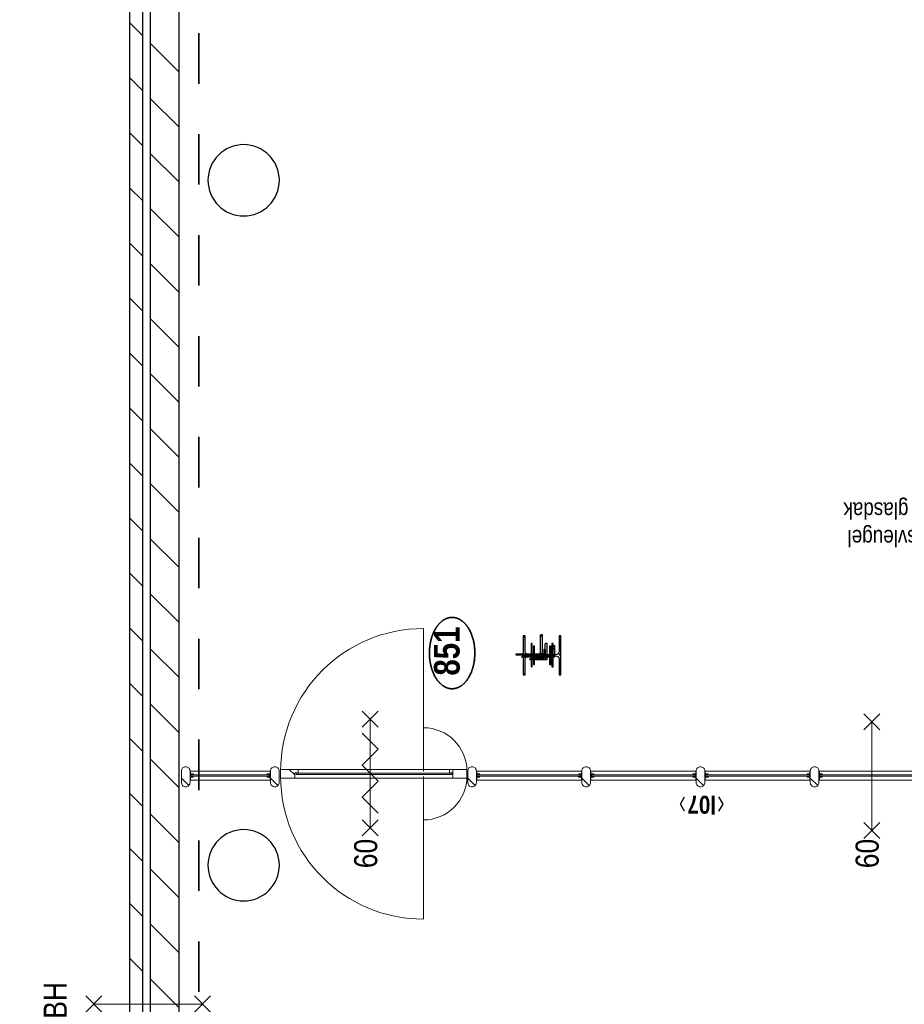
# Model space of a CAD drawing. Header units: millimetres. Extents: x 164654 to 368283, y 131426 to 252133.
# Tile 53 of 144: x 320951 to 327768, y 186651 to 194241. Entities that reach past the tile are written whole.
import ezdxf
from ezdxf.enums import TextEntityAlignment as Align

# ---------------------------------------------------------------- set-up
doc = ezdxf.new("R2010")
doc.units = ezdxf.units.MM
doc.header["$LTSCALE"] = 400
doc.linetypes.add('STYLE_22', pattern=[1.944444, 0.972222, -0.972222])
for name, color, linetype, lineweight in [('BA-Brandveiligheid', 7, 'Continuous', 15), ('Detailaanduiding', 5, 'Continuous', 70), ('Fragmentaanduiding', 1, 'STYLE_22', 35), ('Kozijnmerken', 43, 'Continuous', 9), ('mat-beton (ihwg)', 5, 'Continuous', 25), ('mat-glas-hor', 5, 'Continuous', 15), ('mat-kalkzandsteen', 5, 'Continuous', 25), ('mat-naaldhout', 140, 'Continuous', 15), ('mat-staal', 5, 'Continuous', 25), ('None', 7, 'Continuous', 9), ('Tekst', 140, 'Continuous', 15)]:
    doc.layers.add(name, color=color, linetype=linetype, lineweight=lineweight)
doc.styles.add('Arial Narrow', font='ARIALN.TTF', dxfattribs={"height": 222.25})
doc.styles.add('Arial Narrow (bold)', font='ARIALNB.TTF', dxfattribs={"height": 172.861111})
doc.styles.get("Standard").update_dxf_attribs({"font": 'arial.ttf'})

# ---------------------------------------------------------------- blocks, each defined once
blk = doc.blocks.new('*X745')
at = {"layer": 'None', "lineweight": 5}
blk.add_line((-922.4, 1906), (-880.4, 1948), dxfattribs=at)
blk = doc.blocks.new('*U746')
at = {"layer": 'mat-glas-hor', "color": 140, "lineweight": 15}
blk.add_lwpolyline([(-919.9, 694.2), (-919.9, 1894.3), (-907.9, 1894.3), (-907.9, 694.2)], close=True, dxfattribs=at)
at = {"layer": 'mat-naaldhout', "color": 140, "linetype": 'Continuous', "lineweight": 15}
for points in [[(-905.4, 1906), (-905.4, 1881), (-880.4, 1881), (-880.4, 2015), (-947.4, 2015), (-947.4, 1906)], [(-905.4, 688.9), (-905.4, 713.9), (-880.4, 713.9), (-880.4, 579.9), (-947.4, 579.9), (-947.4, 688.9)]]:
    blk.add_lwpolyline(points, close=True, dxfattribs=at)
at = {"layer": 'None', "color": 43, "linetype": 'Continuous', "lineweight": 9}
for p, q in [((-2033.9, 915), (-933.9, 915)), ((206.1, 915), (-893.9, 915))]:
    blk.add_line(p, q, dxfattribs=at)
at = {"layer": 'None', "color": 8, "lineweight": 5}
blk.add_lwpolyline([(-880.4, 2015), (-947.4, 2015), (-947.4, 688.9), (-880.4, 688.9)], close=True, dxfattribs=at)
at = {"layer": 'None', "color": 43, "linetype": 'Continuous', "lineweight": 9}
for centre, radius, start, end in [((-933.9, 915), 1100, 90, 180), ((-893.9, 915), 1100, 0, 90), ((-933.9, 915), 335.4, 180, 270), ((-893.9, 915), 335.4, 270, 0)]:
    blk.add_arc(centre, radius, start, end, dxfattribs=at)
at = {"layer": 'mat-naaldhout', "color": 140}
blk.add_blockref('*X745', (0, 0), dxfattribs=at)
blk = doc.blocks.new('*X38')
at = {"layer": 'None', "lineweight": 5}
blk.add_line((-23.7, -23.7), (33.5, 33.5), dxfattribs=at)
blk = doc.blocks.new('houten stijl 67 x 114')
at = {"layer": 'mat-naaldhout', "color": 140, "linetype": 'Continuous', "lineweight": 15, "flags": 128}
blk.add_lwpolyline([(33.5, 0), (33.5, 0, -0.414214), (0, -33.5), (0, -33.5, -0.414214), (-33.5, 0), (-33.5, 88), (-33.5, 88, -0.414214), (0, 121.5), (0, 121.5, -0.414214), (33.5, 88)], format="xyb", close=True, dxfattribs=at)
at = {"layer": 'mat-naaldhout', "color": 140}
blk.add_blockref('*X38', (0, 0), dxfattribs=at)
blk = doc.blocks.new('binnenpui 880 h.o.h.')
at = {"layer": 'mat-glas-hor', "color": 8, "lineweight": 5}
blk.add_lwpolyline([(18, -33.5), (88, -33.5), (88, -846.5), (18, -846.5)], close=True, dxfattribs=at)
at = {"layer": 'mat-glas-hor', "color": 140, "lineweight": 15}
blk.add_lwpolyline([(48, -40), (58, -40), (58, -840), (48, -840)], close=True, dxfattribs=at)
at = {"layer": 'mat-naaldhout', "color": 140, "linetype": 'Continuous', "lineweight": 15, "flags": 128}
for points in [[(42.7, -33.5), (17.7, -33.5), (17.7, -34.5, 0.414214), (19.7, -36.5), (36.2, -36.5, -0.414214), (39.7, -40), (39.7, -56.5, 0.414214), (41.7, -58.5), (42.7, -58.5)], [(63.3, -33.5), (88.3, -33.5), (88.3, -34.5, -0.414214), (86.3, -36.5), (69.8, -36.5, 0.414214), (66.3, -40), (66.3, -56.5, -0.414214), (64.3, -58.5), (63.3, -58.5)], [(42.7, -846.5), (17.7, -846.5), (17.7, -845.5, -0.414214), (19.7, -843.5), (36.2, -843.5, 0.414214), (39.7, -840), (39.7, -823.5, -0.414214), (41.7, -821.5), (42.7, -821.5)], [(63.3, -846.5), (88.3, -846.5), (88.3, -845.5, 0.414214), (86.3, -843.5), (69.8, -843.5, -0.414214), (66.3, -840), (66.3, -823.5, 0.414214), (64.3, -821.5), (63.3, -821.5)]]:
    blk.add_lwpolyline(points, format="xyb", close=True, dxfattribs=at)
at = {"layer": 'None', "color": 7, "rotation": 270}
for p in [(0, 0), (0, -880)]:
    blk.add_blockref('houten stijl 67 x 114', p, dxfattribs=at)
blk = doc.blocks.new('*U747')
at = {"layer": 'mat-glas-hor', "color": 8, "lineweight": 5}
blk.add_lwpolyline([(-962.4, 2093.1), (-892.4, 2093.1), (-892.4, 2713), (-962.4, 2713)], close=True, dxfattribs=at)
at = {"layer": 'mat-glas-hor', "color": 140, "lineweight": 15}
blk.add_lwpolyline([(-932.4, 2099.6), (-922.4, 2099.6), (-922.4, 2706.5), (-932.4, 2706.5)], close=True, dxfattribs=at)
at = {"layer": 'mat-naaldhout', "color": 140, "linetype": 'Continuous', "lineweight": 15, "flags": 128}
for points in [[(-937.7, 2713), (-962.7, 2713), (-962.7, 2712, 0.414214), (-960.7, 2710), (-944.2, 2710, -0.414214), (-940.7, 2706.5), (-940.7, 2690, 0.414214), (-938.7, 2688), (-937.7, 2688)], [(-917.2, 2713), (-892.2, 2713), (-892.2, 2712, -0.414214), (-894.2, 2710), (-910.7, 2710, 0.414214), (-914.2, 2706.5), (-914.2, 2690, -0.414214), (-916.2, 2688), (-917.2, 2688)], [(-937.7, 2093.1), (-962.7, 2093.1), (-962.7, 2094.1, -0.414214), (-960.7, 2096.1), (-944.2, 2096.1, 0.414214), (-940.7, 2099.6), (-940.7, 2116.1, -0.414214), (-938.7, 2118.1), (-937.7, 2118.1)], [(-917.2, 2093.1), (-892.2, 2093.1), (-892.2, 2094.1, 0.414214), (-894.2, 2096.1), (-910.7, 2096.1, -0.414214), (-914.2, 2099.6), (-914.2, 2116.1, 0.414214), (-916.2, 2118.1), (-917.2, 2118.1)]]:
    blk.add_lwpolyline(points, format="xyb", close=True, dxfattribs=at)
at = {"layer": 'None', "color": 7, "xscale": -1, "rotation": 270}
for p in [(-980.4, 2746.5), (-980.4, 2059.6)]:
    blk.add_blockref('houten stijl 67 x 114', p, dxfattribs=at)
blk = doc.blocks.new('*U749')
at = {"layer": 'None', "color": 7}
for name in ['*U747', '*U746']:
    blk.add_blockref(name, (0, 0), dxfattribs=at)
at = {"layer": 'None', "color": 7, "xscale": -1, "rotation": 180}
for p in [(-980.4, -340), (-980.4, -1220), (-980.4, -2100), (-980.4, -2980)]:
    blk.add_blockref('binnenpui 880 h.o.h.', p, dxfattribs=at)
blk = doc.blocks.new('Kolom O 550')
at = {"layer": 'mat-beton (ihwg)', "lineweight": 25}
blk.add_circle((0, 0), 275, dxfattribs=at)
blk = doc.blocks.new('*X900')
at = {"layer": 'None', "lineweight": 9}
for p, q in [((-2715.4, 2800), (-2495.4, 3020)), ((-2291.2, 2800), (-2071.2, 3020)), ((-1866.9, 2800), (-1646.9, 3020)), ((-1442.6, 2800), (-1222.6, 3020)), ((-1018.4, 2800), (-798.4, 3020)), ((-594.1, 2800), (-374.1, 3020)), ((-169.8, 2800), (50.2, 3020)), ((254.4, 2800), (474.4, 3020)), ((678.7, 2800), (898.7, 3020)), ((1102.9, 2800), (1322.9, 3020)), ((1527.2, 2800), (1747.2, 3020)), ((1951.5, 2800), (2171.5, 3020)), ((2375.7, 2800), (2595.7, 3020)), ((2800, 2800), (3020, 3020)), ((3224.3, 2800), (3444.3, 3020)), ((3648.5, 2800), (3868.5, 3020)), ((4072.8, 2800), (4292.8, 3020)), ((4497.1, 2800), (4717.1, 3020))]:
    blk.add_line(p, q, dxfattribs=at)
blk = doc.blocks.new('*X901')
at = {"layer": 'None', "lineweight": 9}
for p, q in [((-2435.4, 3080), (-2335.4, 3180)), ((-2011.2, 3080), (-1911.2, 3180)), ((-1586.9, 3080), (-1486.9, 3180)), ((-1162.6, 3080), (-1062.6, 3180)), ((-738.4, 3080), (-638.4, 3180)), ((-314.1, 3080), (-214.1, 3180)), ((110.2, 3080), (210.2, 3180)), ((534.4, 3080), (634.4, 3180)), ((958.7, 3080), (1058.7, 3180)), ((1382.9, 3080), (1482.9, 3180)), ((1807.2, 3080), (1907.2, 3180)), ((2231.5, 3080), (2331.5, 3180)), ((2655.7, 3080), (2755.7, 3180)), ((3080, 3080), (3180, 3180)), ((3504.3, 3080), (3604.3, 3180)), ((3928.5, 3080), (4028.5, 3180)), ((4352.8, 3080), (4452.8, 3180)), ((4777.1, 3080), (4877.1, 3180))]:
    blk.add_line(p, q, dxfattribs=at)
blk = doc.blocks.new('*X1064')
at = {"layer": 'None', "lineweight": 9}
for p, q in [((-2.75, -2.75), (2.75, 2.75)), ((58, 58), (66.5, 66.5)), ((-66.5, -66.5), (-58, -58))]:
    blk.add_line(p, q, dxfattribs=at)
blk = doc.blocks.new('*U1065')
at = {"layer": 'None', "color": 92, "linetype": 'Continuous', "lineweight": 25, "flags": 128}
blk.add_lwpolyline([(70, -58), (14.75, -58, -0.4142136), (2.75, -46), (2.75, 46, -0.4142136), (14.75, 58), (70, 58), (70, 66.5), (-70, 66.5), (-70, 58), (-14.75, 58, -0.4142136), (-2.75, 46), (-2.75, -46, -0.4142136), (-14.75, -58), (-70, -58), (-70, -66.5), (70, -66.5)], format="xyb", close=True, dxfattribs=at)
at = {"layer": 'None', "color": 92}
blk.add_blockref('*X1064', (0, 0), dxfattribs=at)
blk = doc.blocks.new('*X1066')
at = {"layer": 'None', "lineweight": 9}
for p, q in [((-2.75, -2.75), (2.75, 2.75)), ((58, 58), (66.5, 66.5)), ((-66.5, -66.5), (-58, -58))]:
    blk.add_line(p, q, dxfattribs=at)
blk = doc.blocks.new('*U1067')
at = {"layer": 'None', "color": 92, "linetype": 'Continuous', "lineweight": 25, "flags": 128}
blk.add_lwpolyline([(70, -58), (14.75, -58, -0.4142136), (2.75, -46), (2.75, 46, -0.4142136), (14.75, 58), (70, 58), (70, 66.5), (-70, 66.5), (-70, 58), (-14.75, 58, -0.4142136), (-2.75, 46), (-2.75, -46, -0.4142136), (-14.75, -58), (-70, -58), (-70, -66.5), (70, -66.5)], format="xyb", close=True, dxfattribs=at)
at = {"layer": 'None', "color": 92}
blk.add_blockref('*X1066', (0, 0), dxfattribs=at)
blk = doc.blocks.new('*X1068')
at = {"layer": 'None', "lineweight": 9}
for p, q in [((-2.75, -2.75), (2.75, 2.75)), ((58, 58), (66.5, 66.5)), ((-66.5, -66.5), (-58, -58))]:
    blk.add_line(p, q, dxfattribs=at)
blk = doc.blocks.new('*U1069')
at = {"layer": 'None', "color": 92, "linetype": 'Continuous', "lineweight": 25, "flags": 128}
blk.add_lwpolyline([(70, -58), (14.75, -58, -0.4142136), (2.75, -46), (2.75, 46, -0.4142136), (14.75, 58), (70, 58), (70, 66.5), (-70, 66.5), (-70, 58), (-14.75, 58, -0.4142136), (-2.75, 46), (-2.75, -46, -0.4142136), (-14.75, -58), (-70, -58), (-70, -66.5), (70, -66.5)], format="xyb", close=True, dxfattribs=at)
at = {"layer": 'None', "color": 92}
blk.add_blockref('*X1068', (0, 0), dxfattribs=at)
blk = doc.blocks.new('*X1070')
at = {"layer": 'None', "lineweight": 9}
for p, q in [((-2.75, -2.75), (2.75, 2.75)), ((58, 58), (66.5, 66.5)), ((-66.5, -66.5), (-58, -58))]:
    blk.add_line(p, q, dxfattribs=at)
blk = doc.blocks.new('*U1071')
at = {"layer": 'None', "color": 92, "linetype": 'Continuous', "lineweight": 25, "flags": 128}
blk.add_lwpolyline([(70, -58), (14.75, -58, -0.4142136), (2.75, -46), (2.75, 46, -0.4142136), (14.75, 58), (70, 58), (70, 66.5), (-70, 66.5), (-70, 58), (-14.75, 58, -0.4142136), (-2.75, 46), (-2.75, -46, -0.4142136), (-14.75, -58), (-70, -58), (-70, -66.5), (70, -66.5)], format="xyb", close=True, dxfattribs=at)
at = {"layer": 'None', "color": 92}
blk.add_blockref('*X1070', (0, 0), dxfattribs=at)
blk = doc.blocks.new('0BH  Y')
at = {"layer": 'BA-Brandveiligheid', "color": 7, "linetype": 'Continuous', "lineweight": 15}
for p, q in [((-61.7, 480.2), (61.7, 356.7)), ((61.7, 480.2), (-61.7, 356.7)), ((0, -418.5), (0, 418.5)), ((-61.7, -480.2), (61.7, -356.7)), ((61.7, -480.2), (-61.7, -356.7))]:
    blk.add_line(p, q, dxfattribs=at)
at = {"layer": 'BA-Brandveiligheid', "color": 43, "insert": (-113.4, 805), "char_height": 177.8, "attachment_point": 1, "style": 'Arial Narrow'}
blk.add_mtext('BH', dxfattribs=at)
blk = doc.blocks.new('060min X')
at = {"layer": 'BA-Brandveiligheid', "color": 7, "linetype": 'Continuous', "lineweight": 15}
for p, q in [((-480.2, 61.7), (-356.7, -61.7)), ((-480.2, -61.7), (-356.7, 61.7)), ((-418.5, 0), (418.5, 0)), ((480.2, 61.7), (356.7, -61.7)), ((480.2, -61.7), (356.7, 61.7))]:
    blk.add_line(p, q, dxfattribs=at)
at = {"layer": 'BA-Brandveiligheid', "color": 43, "insert": (-709.2, 124.2), "char_height": 177.8, "attachment_point": 1, "style": 'Arial Narrow'}
blk.add_mtext('60', dxfattribs=at)
blk = doc.blocks.new('*X1088')
at = {"layer": 'None', "lineweight": 9}
for p, q in [((-150, 132.8), (-137.8, 145)), ((131, 131), (145, 145)), ((-4.3, -4.3), (4.2, 4.2)), ((-145, -145), (-131, -131)), ((137.8, -145), (150, -132.8))]:
    blk.add_line(p, q, dxfattribs=at)
at = {"layer": 'None', "lineweight": 25}
for p, q in [((-15.5, 125.9), (3.6, 145)), ((-3.6, -145), (15.5, -125.9))]:
    blk.add_line(p, q, dxfattribs=at)
blk = doc.blocks.new('*U1089')
at = {"layer": 'None', "color": 92, "linetype": 'Continuous', "lineweight": 25, "flags": 128}
blk.add_lwpolyline([(150, -131), (31.25, -131, -0.4142136), (4.25, -104), (4.25, 104, -0.4142136), (31.25, 131), (150, 131), (150, 145), (-150, 145), (-150, 131), (-31.25, 131, -0.4142136), (-4.25, 104), (-4.25, -104, -0.4142136), (-31.25, -131), (-150, -131), (-150, -145), (150, -145)], format="xyb", close=True, dxfattribs=at)
at = {"layer": 'None', "color": 92}
blk.add_blockref('*X1088', (0, 0), dxfattribs=at)
blk = doc.blocks.new('*X1090')
at = {"layer": 'None', "lineweight": 9}
for p, q in [((-150, 132.8), (-137.8, 145)), ((131, 131), (145, 145)), ((-4.3, -4.3), (4.2, 4.2)), ((-145, -145), (-131, -131)), ((137.8, -145), (150, -132.8))]:
    blk.add_line(p, q, dxfattribs=at)
at = {"layer": 'None', "lineweight": 25}
for p, q in [((-15.5, 125.9), (3.6, 145)), ((-3.6, -145), (15.5, -125.9))]:
    blk.add_line(p, q, dxfattribs=at)
blk = doc.blocks.new('*U1091')
at = {"layer": 'None', "color": 92, "linetype": 'Continuous', "lineweight": 25, "flags": 128}
blk.add_lwpolyline([(150, -131), (31.25, -131, -0.4142136), (4.25, -104), (4.25, 104, -0.4142136), (31.25, 131), (150, 131), (150, 145), (-150, 145), (-150, 131), (-31.25, 131, -0.4142136), (-4.25, 104), (-4.25, -104, -0.4142136), (-31.25, -131), (-150, -131), (-150, -145), (150, -145)], format="xyb", close=True, dxfattribs=at)
at = {"layer": 'None', "color": 92}
blk.add_blockref('*X1090', (0, 0), dxfattribs=at)
blk = doc.blocks.new('060min zelfsluitend X')
at = {"layer": 'BA-Brandveiligheid', "color": 7, "linetype": 'Continuous', "lineweight": 15}
for p, q in [((-480.2, 61.7), (-356.7, -61.7)), ((-480.2, -61.7), (-356.7, 61.7)), ((480.2, 61.7), (356.7, -61.7)), ((480.2, -61.7), (356.7, 61.7))]:
    blk.add_line(p, q, dxfattribs=at)
at = {"layer": 'None', "color": 7, "linetype": 'Continuous', "lineweight": 15}
for p, q in [((-418.5, 0), (418.5, 0)), ((-305.3, -61.7), (-181.8, 61.7)), ((-58.3, -61.7), (-181.8, 61.7)), ((-58.3, -61.7), (65.2, 61.7)), ((188.6, -61.7), (65.2, 61.7)), ((188.6, -61.7), (312.1, 61.7))]:
    blk.add_line(p, q, dxfattribs=at)
at = {"layer": 'BA-Brandveiligheid', "color": 43, "insert": (-730.2, 124.2), "char_height": 177.8, "attachment_point": 1, "style": 'Arial Narrow'}
blk.add_mtext('60', dxfattribs=at)
blk = doc.blocks.new('Kozijnmerk 50')
at = {"layer": 'Kozijnmerken', "color": 92, "linetype": 'Continuous', "lineweight": 25}
for points in [[(-132.2, 50.6), (-164.8, -5.8), (-132.2, -62.1)], [(132.2, 50.6), (164.8, -5.8), (132.2, -62.1)]]:
    blk.add_lwpolyline(points, dxfattribs=at)
at = {"layer": 'None', "color": 43, "style": 'Arial Narrow (bold)'}
blk.add_attdef('merk', text='', height=138.3, dxfattribs=at).set_placement((0, 0), align=Align.MIDDLE_CENTER)
blk = doc.blocks.new('*X1161')
at = {"layer": 'None', "lineweight": 9}
blk.add_line((-6, -6), (-2, -2), dxfattribs=at)
blk = doc.blocks.new('*U1162')
at = {"layer": 'None', "color": 92, "linetype": 'Continuous', "lineweight": 25, "flags": 128}
blk.add_lwpolyline([(-6, -6), (-6, 14), (-5, 14, -0.414214), (-3, 12), (-3, 0.5, 0.414214), (0.5, -3), (12, -3, -0.414214), (14, -5), (14, -6)], format="xyb", close=True, dxfattribs=at)
at = {"layer": 'None', "color": 92}
blk.add_blockref('*X1161', (0, 0), dxfattribs=at)
blk = doc.blocks.new('*X1163')
at = {"layer": 'None', "lineweight": 9}
blk.add_line((-6, -6), (-2, -2), dxfattribs=at)
blk = doc.blocks.new('*U1164')
at = {"layer": 'None', "color": 92, "linetype": 'Continuous', "lineweight": 25, "flags": 128}
blk.add_lwpolyline([(-6, -6), (-6, 14), (-5, 14, -0.414214), (-3, 12), (-3, 0.5, 0.414214), (0.5, -3), (12, -3, -0.414214), (14, -5), (14, -6)], format="xyb", close=True, dxfattribs=at)
at = {"layer": 'None', "color": 92}
blk.add_blockref('*X1163', (0, 0), dxfattribs=at)
blk = doc.blocks.new('*X1165')
at = {"layer": 'None', "lineweight": 9}
blk.add_line((-6, -6), (-2, -2), dxfattribs=at)
blk = doc.blocks.new('*U1166')
at = {"layer": 'None', "color": 92, "linetype": 'Continuous', "lineweight": 25, "flags": 128}
blk.add_lwpolyline([(-6, -6), (-6, 14), (-5, 14, -0.414214), (-3, 12), (-3, 0.5, 0.414214), (0.5, -3), (12, -3, -0.414214), (14, -5), (14, -6)], format="xyb", close=True, dxfattribs=at)
at = {"layer": 'None', "color": 92}
blk.add_blockref('*X1165', (0, 0), dxfattribs=at)
blk = doc.blocks.new('*X1167')
at = {"layer": 'None', "lineweight": 9}
blk.add_line((-6, -6), (-2, -2), dxfattribs=at)
blk = doc.blocks.new('*U1168')
at = {"layer": 'None', "color": 92, "linetype": 'Continuous', "lineweight": 25, "flags": 128}
blk.add_lwpolyline([(-6, -6), (-6, 14), (-5, 14, -0.414214), (-3, 12), (-3, 0.5, 0.414214), (0.5, -3), (12, -3, -0.414214), (14, -5), (14, -6)], format="xyb", close=True, dxfattribs=at)
at = {"layer": 'None', "color": 92}
blk.add_blockref('*X1167', (0, 0), dxfattribs=at)
blk = doc.blocks.new('*X1169')
at = {"layer": 'None', "lineweight": 9}
blk.add_line((-6, -6), (-2, -2), dxfattribs=at)
blk = doc.blocks.new('*U1170')
at = {"layer": 'None', "color": 92, "linetype": 'Continuous', "lineweight": 25, "flags": 128}
blk.add_lwpolyline([(-6, -6), (-6, 14), (-5, 14, -0.414214), (-3, 12), (-3, 0.5, 0.414214), (0.5, -3), (12, -3, -0.414214), (14, -5), (14, -6)], format="xyb", close=True, dxfattribs=at)
at = {"layer": 'None', "color": 92}
blk.add_blockref('*X1169', (0, 0), dxfattribs=at)
blk = doc.blocks.new('*X1171')
at = {"layer": 'None', "lineweight": 9}
blk.add_line((-6, -6), (-2, -2), dxfattribs=at)
blk = doc.blocks.new('*U1172')
at = {"layer": 'None', "color": 92, "linetype": 'Continuous', "lineweight": 25, "flags": 128}
blk.add_lwpolyline([(-6, -6), (-6, 14), (-5, 14, -0.414214), (-3, 12), (-3, 0.5, 0.414214), (0.5, -3), (12, -3, -0.414214), (14, -5), (14, -6)], format="xyb", close=True, dxfattribs=at)
at = {"layer": 'None', "color": 92}
blk.add_blockref('*X1171', (0, 0), dxfattribs=at)
blk = doc.blocks.new('*U1174')
at = {"layer": 'mat-staal'}
for name in ['*U1170', '*U1172']:
    blk.add_blockref(name, (0, 0), dxfattribs=at)
blk = doc.blocks.new('*U1175')
at = {"layer": 'mat-staal'}
for name in ['*U1162', '*U1164', '*U1166', '*U1168']:
    blk.add_blockref(name, (0, 0), dxfattribs=at)
at = {"layer": 'None', "color": 7}
blk.add_blockref('*U1174', (0, 0), dxfattribs=at)
blk = doc.blocks.new('*X1178')
at = {"layer": 'None', "lineweight": 9}
blk.add_line((-17.8, -17.8), (-9.4, -9.4), dxfattribs=at)
blk = doc.blocks.new('*U1179')
at = {"layer": 'None', "color": 92, "linetype": 'Continuous', "lineweight": 25, "flags": 128}
blk.add_lwpolyline([(-17.8, -22.8), (-17.8, 52.2), (-13.8, 52.2, -0.414214), (-9.8, 48.2), (-9.8, -6.8, 0.414214), (-1.8, -14.8), (43.2, -14.8, -0.414214), (47.2, -18.8), (47.2, -22.8)], format="xyb", close=True, dxfattribs=at)
at = {"layer": 'None', "color": 92}
blk.add_blockref('*X1178', (0, 0), dxfattribs=at)
blk = doc.blocks.new('*X1180')
at = {"layer": 'None', "lineweight": 9}
blk.add_line((-17.8, -17.8), (-9.4, -9.4), dxfattribs=at)
blk = doc.blocks.new('*U1181')
at = {"layer": 'None', "color": 92, "linetype": 'Continuous', "lineweight": 25, "flags": 128}
blk.add_lwpolyline([(-17.8, -22.8), (-17.8, 52.2), (-13.8, 52.2, -0.414214), (-9.8, 48.2), (-9.8, -6.8, 0.414214), (-1.8, -14.8), (43.2, -14.8, -0.414214), (47.2, -18.8), (47.2, -22.8)], format="xyb", close=True, dxfattribs=at)
at = {"layer": 'None', "color": 92}
blk.add_blockref('*X1180', (0, 0), dxfattribs=at)
blk = doc.blocks.new('*U1182')
at = {"layer": 'mat-staal'}
for name in ['*U1179', '*U1181']:
    blk.add_blockref(name, (0, 0), dxfattribs=at)
blk = doc.blocks.new('*U1183')
at = {"layer": 'mat-staal'}
blk.add_blockref('*U1182', (0, 0), dxfattribs=at)
blk = doc.blocks.new('*X1185')
at = {"layer": 'None', "lineweight": 9}
blk.add_line((-17.8, -17.8), (-9.4, -9.4), dxfattribs=at)
blk = doc.blocks.new('*U1186')
at = {"layer": 'None', "color": 92, "linetype": 'Continuous', "lineweight": 25, "flags": 128}
blk.add_lwpolyline([(-17.8, -22.8), (-17.8, 52.2), (-13.8, 52.2, -0.414214), (-9.8, 48.2), (-9.8, -6.8, 0.414214), (-1.8, -14.8), (43.2, -14.8, -0.414214), (47.2, -18.8), (47.2, -22.8)], format="xyb", close=True, dxfattribs=at)
at = {"layer": 'None', "color": 92}
blk.add_blockref('*X1185', (0, 0), dxfattribs=at)
blk = doc.blocks.new('*X1187')
at = {"layer": 'None', "lineweight": 9}
blk.add_line((-17.8, -17.8), (-9.4, -9.4), dxfattribs=at)
blk = doc.blocks.new('*U1188')
at = {"layer": 'None', "color": 92, "linetype": 'Continuous', "lineweight": 25, "flags": 128}
blk.add_lwpolyline([(-17.8, -22.8), (-17.8, 52.2), (-13.8, 52.2, -0.414214), (-9.8, 48.2), (-9.8, -6.8, 0.414214), (-1.8, -14.8), (43.2, -14.8, -0.414214), (47.2, -18.8), (47.2, -22.8)], format="xyb", close=True, dxfattribs=at)
at = {"layer": 'None', "color": 92}
blk.add_blockref('*X1187', (0, 0), dxfattribs=at)
blk = doc.blocks.new('*U1189')
at = {"layer": 'mat-staal'}
for name in ['*U1186', '*U1188']:
    blk.add_blockref(name, (0, 0), dxfattribs=at)
blk = doc.blocks.new('*U1190')
at = {"layer": 'mat-staal'}
blk.add_blockref('*U1189', (0, 0), dxfattribs=at)
blk = doc.blocks.new('*X1191')
at = {"layer": 'None', "lineweight": 9}
blk.add_line((-17.8, -17.8), (-9.4, -9.4), dxfattribs=at)
blk = doc.blocks.new('*U1192')
at = {"layer": 'None', "color": 92, "linetype": 'Continuous', "lineweight": 25, "flags": 128}
blk.add_lwpolyline([(-17.8, -22.8), (-17.8, 52.2), (-13.8, 52.2, -0.414214), (-9.8, 48.2), (-9.8, -6.8, 0.414214), (-1.8, -14.8), (43.2, -14.8, -0.414214), (47.2, -18.8), (47.2, -22.8)], format="xyb", close=True, dxfattribs=at)
at = {"layer": 'None', "color": 92}
blk.add_blockref('*X1191', (0, 0), dxfattribs=at)
blk = doc.blocks.new('*X1193')
at = {"layer": 'None', "lineweight": 9}
blk.add_line((-17.8, -17.8), (-9.4, -9.4), dxfattribs=at)
blk = doc.blocks.new('*U1194')
at = {"layer": 'None', "color": 92, "linetype": 'Continuous', "lineweight": 25, "flags": 128}
blk.add_lwpolyline([(-17.8, -22.8), (-17.8, 52.2), (-13.8, 52.2, -0.414214), (-9.8, 48.2), (-9.8, -6.8, 0.414214), (-1.8, -14.8), (43.2, -14.8, -0.414214), (47.2, -18.8), (47.2, -22.8)], format="xyb", close=True, dxfattribs=at)
at = {"layer": 'None', "color": 92}
blk.add_blockref('*X1193', (0, 0), dxfattribs=at)
blk = doc.blocks.new('*U1195')
at = {"layer": 'mat-staal'}
for name in ['*U1192', '*U1194']:
    blk.add_blockref(name, (0, 0), dxfattribs=at)
blk = doc.blocks.new('*U1196')
at = {"layer": 'mat-staal'}
blk.add_blockref('*U1195', (0, 0), dxfattribs=at)
blk = doc.blocks.new('*X1197')
at = {"layer": 'None', "lineweight": 9}
blk.add_line((-17.8, -17.8), (-9.4, -9.4), dxfattribs=at)
blk = doc.blocks.new('*U1198')
at = {"layer": 'None', "color": 92, "linetype": 'Continuous', "lineweight": 25, "flags": 128}
blk.add_lwpolyline([(-17.8, -22.8), (-17.8, 52.2), (-13.8, 52.2, -0.414214), (-9.8, 48.2), (-9.8, -6.8, 0.414214), (-1.8, -14.8), (43.2, -14.8, -0.414214), (47.2, -18.8), (47.2, -22.8)], format="xyb", close=True, dxfattribs=at)
at = {"layer": 'None', "color": 92}
blk.add_blockref('*X1197', (0, 0), dxfattribs=at)
blk = doc.blocks.new('*X1199')
at = {"layer": 'None', "lineweight": 9}
blk.add_line((-17.8, -17.8), (-9.4, -9.4), dxfattribs=at)
blk = doc.blocks.new('*U1200')
at = {"layer": 'None', "color": 92, "linetype": 'Continuous', "lineweight": 25, "flags": 128}
blk.add_lwpolyline([(-17.8, -22.8), (-17.8, 52.2), (-13.8, 52.2, -0.414214), (-9.8, 48.2), (-9.8, -6.8, 0.414214), (-1.8, -14.8), (43.2, -14.8, -0.414214), (47.2, -18.8), (47.2, -22.8)], format="xyb", close=True, dxfattribs=at)
at = {"layer": 'None', "color": 92}
blk.add_blockref('*X1199', (0, 0), dxfattribs=at)
blk = doc.blocks.new('*U1201')
at = {"layer": 'mat-staal'}
for name in ['*U1198', '*U1200']:
    blk.add_blockref(name, (0, 0), dxfattribs=at)
blk = doc.blocks.new('*U1202')
at = {"layer": 'mat-staal'}
blk.add_blockref('*U1201', (0, 0), dxfattribs=at)
blk = doc.blocks.new('*U1203')
at = {"layer": 'mat-staal'}
for name in ['*U1202', '*U1183', '*U1190', '*U1196']:
    blk.add_blockref(name, (0, 0), dxfattribs=at)
blk = doc.blocks.new('*U1204')
at = {"layer": 'None', "color": 7}
for name in ['*U1175', '*U1203']:
    blk.add_blockref(name, (0, 0), dxfattribs=at)
blk = doc.blocks.new('*X1207')
at = {"layer": 'None', "lineweight": 9}
blk.add_line((-36.4, -36.4), (-20.3, -20.3), dxfattribs=at)
blk = doc.blocks.new('*U1208')
at = {"layer": 'None', "color": 92, "linetype": 'Continuous', "lineweight": 25, "flags": 128}
blk.add_lwpolyline([(-36.4, -36.4), (-36.4, 93.6), (-31.4, 93.6, -0.414214), (-24.4, 86.6), (-24.4, -10.4, 0.414214), (-10.4, -24.4), (86.6, -24.4, -0.414214), (93.6, -31.4), (93.6, -36.4)], format="xyb", close=True, dxfattribs=at)
at = {"layer": 'None', "color": 92}
blk.add_blockref('*X1207', (0, 0), dxfattribs=at)
blk = doc.blocks.new('*X1209')
at = {"layer": 'None', "lineweight": 25}
for p, q in [((0, 141.4), (12, 153.4)), ((141.4, 0), (153.4, 12))]:
    blk.add_line(p, q, dxfattribs=at)
at = {"layer": 'None', "lineweight": 9}
blk.add_line((0, 0), (14.3, 14.3), dxfattribs=at)
blk = doc.blocks.new('*U1210')
at = {"layer": 'mat-staal', "lineweight": 25, "flags": 128}
blk.add_lwpolyline([(0, 0), (0, 200), (6, 200, -0.414214), (12, 194), (12, 20, 0.414214), (20, 12), (154, 12, -0.414214), (160, 6), (160, 0)], format="xyb", close=True, dxfattribs=at)
at = {"layer": 'mat-staal'}
blk.add_blockref('*X1209', (0, 0), dxfattribs=at)
blk = doc.blocks.new('*U1220')
at = {"layer": 'mat-staal'}
for name in ['*U1210', '*U1208']:
    blk.add_blockref(name, (0, 0), dxfattribs=at)
blk = doc.blocks.new('*U1221')
at = {"layer": 'None', "color": 7}
blk.add_blockref('*U1220', (0, 0), dxfattribs=at)
blk = doc.blocks.new('*X1237')
at = {"layer": 'None', "lineweight": 9}
blk.add_line((-6, -6), (-2, -2), dxfattribs=at)
blk = doc.blocks.new('*U1238')
at = {"layer": 'None', "color": 92, "linetype": 'Continuous', "lineweight": 25, "flags": 128}
blk.add_lwpolyline([(-6, -6), (-6, 14), (-5, 14, -0.414214), (-3, 12), (-3, 0.5, 0.414214), (0.5, -3), (12, -3, -0.414214), (14, -5), (14, -6)], format="xyb", close=True, dxfattribs=at)
at = {"layer": 'None', "color": 92}
blk.add_blockref('*X1237', (0, 0), dxfattribs=at)
blk = doc.blocks.new('*X1240')
at = {"layer": 'None', "lineweight": 9}
for p, q in [((6.9, 6.9), (9, 9)), ((-9, -9), (-6.9, -6.9))]:
    blk.add_line(p, q, dxfattribs=at)
blk = doc.blocks.new('*U1241')
at = {"layer": 'mat-staal', "lineweight": 25, "flags": 128}
for points in [[(-6.5, 10, 0.414214), (-10, 6.5), (-10, -6.5, 0.414214), (-6.5, -10), (6.5, -10, 0.414214), (10, -6.5), (10, 6.5, 0.414214), (6.5, 10)], [(-6.5, 7, 0.414214), (-7, 6.5), (-7, -6.5, 0.414214), (-6.5, -7), (6.5, -7, 0.414214), (7, -6.5), (7, 6.5, 0.414214), (6.5, 7)]]:
    blk.add_lwpolyline(points, format="xyb", close=True, dxfattribs=at)
at = {"layer": 'mat-staal'}
blk.add_blockref('*X1240', (0, 0), dxfattribs=at)
blk = doc.blocks.new('*X1251')
at = {"layer": 'None', "lineweight": 9}
blk.add_line((-6, -6), (-2, -2), dxfattribs=at)
blk = doc.blocks.new('*U1252')
at = {"layer": 'None', "color": 92, "linetype": 'Continuous', "lineweight": 25, "flags": 128}
blk.add_lwpolyline([(-6, -6), (-6, 14), (-5, 14, -0.414214), (-3, 12), (-3, 0.5, 0.414214), (0.5, -3), (12, -3, -0.414214), (14, -5), (14, -6)], format="xyb", close=True, dxfattribs=at)
at = {"layer": 'None', "color": 92}
blk.add_blockref('*X1251', (0, 0), dxfattribs=at)
blk = doc.blocks.new('*X1253')
at = {"layer": 'None', "lineweight": 9}
for p, q in [((6.9, 6.9), (9, 9)), ((-9, -9), (-6.9, -6.9))]:
    blk.add_line(p, q, dxfattribs=at)
blk = doc.blocks.new('*U1254')
at = {"layer": 'mat-staal', "lineweight": 25, "flags": 128}
for points in [[(-6.5, 10, 0.414214), (-10, 6.5), (-10, -6.5, 0.414214), (-6.5, -10), (6.5, -10, 0.414214), (10, -6.5), (10, 6.5, 0.414214), (6.5, 10)], [(-6.5, 7, 0.414214), (-7, 6.5), (-7, -6.5, 0.414214), (-6.5, -7), (6.5, -7, 0.414214), (7, -6.5), (7, 6.5, 0.414214), (6.5, 7)]]:
    blk.add_lwpolyline(points, format="xyb", close=True, dxfattribs=at)
at = {"layer": 'mat-staal'}
blk.add_blockref('*X1253', (0, 0), dxfattribs=at)
blk = doc.blocks.new('*X1263')
at = {"layer": 'None', "lineweight": 9}
blk.add_line((-17.8, -17.8), (-9.4, -9.4), dxfattribs=at)
blk = doc.blocks.new('*U1264')
at = {"layer": 'None', "color": 92, "linetype": 'Continuous', "lineweight": 25, "flags": 128}
blk.add_lwpolyline([(-17.8, -22.8), (-17.8, 52.2), (-13.8, 52.2, -0.414214), (-9.8, 48.2), (-9.8, -6.8, 0.414214), (-1.8, -14.8), (43.2, -14.8, -0.414214), (47.2, -18.8), (47.2, -22.8)], format="xyb", close=True, dxfattribs=at)
at = {"layer": 'None', "color": 92}
blk.add_blockref('*X1263', (0, 0), dxfattribs=at)
blk = doc.blocks.new('*X1265')
at = {"layer": 'None', "lineweight": 9}
blk.add_line((-17.8, -17.8), (-9.4, -9.4), dxfattribs=at)
blk = doc.blocks.new('*U1266')
at = {"layer": 'None', "color": 92, "linetype": 'Continuous', "lineweight": 25, "flags": 128}
blk.add_lwpolyline([(-17.8, -22.8), (-17.8, 52.2), (-13.8, 52.2, -0.414214), (-9.8, 48.2), (-9.8, -6.8, 0.414214), (-1.8, -14.8), (43.2, -14.8, -0.414214), (47.2, -18.8), (47.2, -22.8)], format="xyb", close=True, dxfattribs=at)
at = {"layer": 'None', "color": 92}
blk.add_blockref('*X1265', (0, 0), dxfattribs=at)
blk = doc.blocks.new('*U1267')
at = {"layer": 'mat-staal'}
for name in ['*U1264', '*U1266']:
    blk.add_blockref(name, (0, 0), dxfattribs=at)
blk = doc.blocks.new('*U1268')
at = {"layer": 'mat-staal'}
blk.add_blockref('*U1267', (0, 0), dxfattribs=at)
blk = doc.blocks.new('*X1269')
at = {"layer": 'None', "lineweight": 9}
blk.add_line((-17.8, -17.8), (-9.4, -9.4), dxfattribs=at)
blk = doc.blocks.new('*U1270')
at = {"layer": 'None', "color": 92, "linetype": 'Continuous', "lineweight": 25, "flags": 128}
blk.add_lwpolyline([(-17.8, -22.8), (-17.8, 52.2), (-13.8, 52.2, -0.414214), (-9.8, 48.2), (-9.8, -6.8, 0.414214), (-1.8, -14.8), (43.2, -14.8, -0.414214), (47.2, -18.8), (47.2, -22.8)], format="xyb", close=True, dxfattribs=at)
at = {"layer": 'None', "color": 92}
blk.add_blockref('*X1269', (0, 0), dxfattribs=at)
blk = doc.blocks.new('*X1271')
at = {"layer": 'None', "lineweight": 9}
blk.add_line((-17.8, -17.8), (-9.4, -9.4), dxfattribs=at)
blk = doc.blocks.new('*U1272')
at = {"layer": 'None', "color": 92, "linetype": 'Continuous', "lineweight": 25, "flags": 128}
blk.add_lwpolyline([(-17.8, -22.8), (-17.8, 52.2), (-13.8, 52.2, -0.414214), (-9.8, 48.2), (-9.8, -6.8, 0.414214), (-1.8, -14.8), (43.2, -14.8, -0.414214), (47.2, -18.8), (47.2, -22.8)], format="xyb", close=True, dxfattribs=at)
at = {"layer": 'None', "color": 92}
blk.add_blockref('*X1271', (0, 0), dxfattribs=at)
blk = doc.blocks.new('*U1273')
at = {"layer": 'mat-staal'}
for name in ['*U1270', '*U1272']:
    blk.add_blockref(name, (0, 0), dxfattribs=at)
blk = doc.blocks.new('*U1274')
at = {"layer": 'mat-staal'}
blk.add_blockref('*U1273', (0, 0), dxfattribs=at)
blk = doc.blocks.new('*X1275')
at = {"layer": 'None', "lineweight": 9}
blk.add_line((-17.8, -17.8), (-9.4, -9.4), dxfattribs=at)
blk = doc.blocks.new('*U1276')
at = {"layer": 'None', "color": 92, "linetype": 'Continuous', "lineweight": 25, "flags": 128}
blk.add_lwpolyline([(-17.8, -22.8), (-17.8, 52.2), (-13.8, 52.2, -0.414214), (-9.8, 48.2), (-9.8, -6.8, 0.414214), (-1.8, -14.8), (43.2, -14.8, -0.414214), (47.2, -18.8), (47.2, -22.8)], format="xyb", close=True, dxfattribs=at)
at = {"layer": 'None', "color": 92}
blk.add_blockref('*X1275', (0, 0), dxfattribs=at)
blk = doc.blocks.new('*X1277')
at = {"layer": 'None', "lineweight": 9}
blk.add_line((-17.8, -17.8), (-9.4, -9.4), dxfattribs=at)
blk = doc.blocks.new('*U1278')
at = {"layer": 'None', "color": 92, "linetype": 'Continuous', "lineweight": 25, "flags": 128}
blk.add_lwpolyline([(-17.8, -22.8), (-17.8, 52.2), (-13.8, 52.2, -0.414214), (-9.8, 48.2), (-9.8, -6.8, 0.414214), (-1.8, -14.8), (43.2, -14.8, -0.414214), (47.2, -18.8), (47.2, -22.8)], format="xyb", close=True, dxfattribs=at)
at = {"layer": 'None', "color": 92}
blk.add_blockref('*X1277', (0, 0), dxfattribs=at)
blk = doc.blocks.new('*U1279')
at = {"layer": 'mat-staal'}
for name in ['*U1276', '*U1278']:
    blk.add_blockref(name, (0, 0), dxfattribs=at)
blk = doc.blocks.new('*U1280')
at = {"layer": 'mat-staal'}
blk.add_blockref('*U1279', (0, 0), dxfattribs=at)
blk = doc.blocks.new('*U1281')
at = {"layer": 'mat-staal'}
blk.add_blockref('*U1280', (0, 0), dxfattribs=at)
blk = doc.blocks.new('*X1283')
at = {"layer": 'None', "lineweight": 9}
blk.add_line((-17.8, -17.8), (-9.4, -9.4), dxfattribs=at)
blk = doc.blocks.new('*U1284')
at = {"layer": 'None', "color": 92, "linetype": 'Continuous', "lineweight": 25, "flags": 128}
blk.add_lwpolyline([(-17.8, -22.8), (-17.8, 52.2), (-13.8, 52.2, -0.414214), (-9.8, 48.2), (-9.8, -6.8, 0.414214), (-1.8, -14.8), (43.2, -14.8, -0.414214), (47.2, -18.8), (47.2, -22.8)], format="xyb", close=True, dxfattribs=at)
at = {"layer": 'None', "color": 92}
blk.add_blockref('*X1283', (0, 0), dxfattribs=at)
blk = doc.blocks.new('*X1285')
at = {"layer": 'None', "lineweight": 9}
blk.add_line((-17.8, -17.8), (-9.4, -9.4), dxfattribs=at)
blk = doc.blocks.new('*U1286')
at = {"layer": 'None', "color": 92, "linetype": 'Continuous', "lineweight": 25, "flags": 128}
blk.add_lwpolyline([(-17.8, -22.8), (-17.8, 52.2), (-13.8, 52.2, -0.414214), (-9.8, 48.2), (-9.8, -6.8, 0.414214), (-1.8, -14.8), (43.2, -14.8, -0.414214), (47.2, -18.8), (47.2, -22.8)], format="xyb", close=True, dxfattribs=at)
at = {"layer": 'None', "color": 92}
blk.add_blockref('*X1285', (0, 0), dxfattribs=at)
blk = doc.blocks.new('*U1287')
at = {"layer": 'mat-staal'}
for name in ['*U1284', '*U1286']:
    blk.add_blockref(name, (0, 0), dxfattribs=at)
blk = doc.blocks.new('*U1288')
at = {"layer": 'mat-staal'}
blk.add_blockref('*U1287', (0, 0), dxfattribs=at)
blk = doc.blocks.new('*U1289')
at = {"layer": 'mat-staal'}
blk.add_blockref('*U1288', (0, 0), dxfattribs=at)
blk = doc.blocks.new('*U1290')
at = {"layer": 'mat-staal'}
for name in ['*U1268', '*U1274', '*U1241', '*U1254', '*U1238', '*U1252']:
    blk.add_blockref(name, (0, 0), dxfattribs=at)
at = {"layer": 'None', "color": 7}
for name in ['*U1281', '*U1289']:
    blk.add_blockref(name, (0, 0), dxfattribs=at)
blk = doc.blocks.new('*X1295')
at = {"layer": 'None', "lineweight": 25}
for p, q in [((-15.6, 125.8), (-5.6, 135.8)), ((46.9, -94.5), (56.9, -84.5))]:
    blk.add_line(p, q, dxfattribs=at)
at = {"layer": 'None', "lineweight": 9}
blk.add_line((-15.6, -15.6), (-5.6, -5.6), dxfattribs=at)
blk = doc.blocks.new('*U1296')
at = {"layer": 'None', "color": 92, "linetype": 'Continuous', "lineweight": 25, "flags": 128}
blk.add_lwpolyline([(-15.6, -94.5), (-15.6, 155.5), (-13.1, 155.5, -0.414214), (-5.6, 148), (-5.6, -69.5, 0.414214), (9.4, -84.5), (66.9, -84.5, -0.414214), (74.4, -92), (74.4, -94.5)], format="xyb", close=True, dxfattribs=at)
at = {"layer": 'None', "color": 92}
blk.add_blockref('*X1295', (0, 0), dxfattribs=at)
blk = doc.blocks.new('*X1336')
at = {"layer": 'None', "lineweight": 9}
for p, q in [((-2.75, -2.75), (2.75, 2.75)), ((58, 58), (66.5, 66.5)), ((-66.5, -66.5), (-58, -58))]:
    blk.add_line(p, q, dxfattribs=at)
blk = doc.blocks.new('*U1337')
at = {"layer": 'None', "color": 92, "linetype": 'Continuous', "lineweight": 25, "flags": 128}
blk.add_lwpolyline([(70, -58), (14.75, -58, -0.4142136), (2.75, -46), (2.75, 46, -0.4142136), (14.75, 58), (70, 58), (70, 66.5), (-70, 66.5), (-70, 58), (-14.75, 58, -0.4142136), (-2.75, 46), (-2.75, -46, -0.4142136), (-14.75, -58), (-70, -58), (-70, -66.5), (70, -66.5)], format="xyb", close=True, dxfattribs=at)
at = {"layer": 'None', "color": 92}
blk.add_blockref('*X1336', (0, 0), dxfattribs=at)
blk = doc.blocks.new('*X1338')
at = {"layer": 'None', "lineweight": 9}
for p, q in [((-2.75, -2.75), (2.75, 2.75)), ((58, 58), (66.5, 66.5)), ((-66.5, -66.5), (-58, -58))]:
    blk.add_line(p, q, dxfattribs=at)
blk = doc.blocks.new('*U1339')
at = {"layer": 'None', "color": 92, "linetype": 'Continuous', "lineweight": 25, "flags": 128}
blk.add_lwpolyline([(70, -58), (14.75, -58, -0.4142136), (2.75, -46), (2.75, 46, -0.4142136), (14.75, 58), (70, 58), (70, 66.5), (-70, 66.5), (-70, 58), (-14.75, 58, -0.4142136), (-2.75, 46), (-2.75, -46, -0.4142136), (-14.75, -58), (-70, -58), (-70, -66.5), (70, -66.5)], format="xyb", close=True, dxfattribs=at)
at = {"layer": 'None', "color": 92}
blk.add_blockref('*X1338', (0, 0), dxfattribs=at)
blk = doc.blocks.new('*X1340')
at = {"layer": 'None', "lineweight": 25}
for p, q in [((-65.4, 76), (-55.9, 85.5)), ((55.9, -85.5), (65.4, -76))]:
    blk.add_line(p, q, dxfattribs=at)
at = {"layer": 'None', "lineweight": 9}
for p, q in [((76, 76), (85.5, 85.5)), ((-3, -3), (3, 3)), ((-85.5, -85.5), (-76, -76))]:
    blk.add_line(p, q, dxfattribs=at)
blk = doc.blocks.new('*U1341')
at = {"layer": 'None', "color": 92, "linetype": 'Continuous', "lineweight": 25, "flags": 128}
blk.add_lwpolyline([(90, -76), (18, -76, -0.414214), (3, -61), (3, 61, -0.414214), (18, 76), (90, 76), (90, 85.5), (-90, 85.5), (-90, 76), (-18, 76, -0.414214), (-3, 61), (-3, -61, -0.414214), (-18, -76), (-90, -76), (-90, -85.5), (90, -85.5)], format="xyb", close=True, dxfattribs=at)
at = {"layer": 'None', "color": 92}
blk.add_blockref('*X1340', (0, 0), dxfattribs=at)
blk = doc.blocks.new('*X1342')
at = {"layer": 'None', "lineweight": 25}
for p, q in [((-65.4, 76), (-55.9, 85.5)), ((55.9, -85.5), (65.4, -76))]:
    blk.add_line(p, q, dxfattribs=at)
at = {"layer": 'None', "lineweight": 9}
for p, q in [((76, 76), (85.5, 85.5)), ((-3, -3), (3, 3)), ((-85.5, -85.5), (-76, -76))]:
    blk.add_line(p, q, dxfattribs=at)
blk = doc.blocks.new('*U1343')
at = {"layer": 'None', "color": 92, "linetype": 'Continuous', "lineweight": 25, "flags": 128}
blk.add_lwpolyline([(90, -76), (18, -76, -0.414214), (3, -61), (3, 61, -0.414214), (18, 76), (90, 76), (90, 85.5), (-90, 85.5), (-90, 76), (-18, 76, -0.414214), (-3, 61), (-3, -61, -0.414214), (-18, -76), (-90, -76), (-90, -85.5), (90, -85.5)], format="xyb", close=True, dxfattribs=at)
at = {"layer": 'None', "color": 92}
blk.add_blockref('*X1342', (0, 0), dxfattribs=at)
blk = doc.blocks.new('*X1344')
at = {"layer": 'None', "lineweight": 25}
for p, q in [((-65.4, 76), (-55.9, 85.5)), ((55.9, -85.5), (65.4, -76))]:
    blk.add_line(p, q, dxfattribs=at)
at = {"layer": 'None', "lineweight": 9}
for p, q in [((76, 76), (85.5, 85.5)), ((-3, -3), (3, 3)), ((-85.5, -85.5), (-76, -76))]:
    blk.add_line(p, q, dxfattribs=at)
blk = doc.blocks.new('*U1345')
at = {"layer": 'None', "color": 92, "linetype": 'Continuous', "lineweight": 25, "flags": 128}
blk.add_lwpolyline([(90, -76), (18, -76, -0.414214), (3, -61), (3, 61, -0.414214), (18, 76), (90, 76), (90, 85.5), (-90, 85.5), (-90, 76), (-18, 76, -0.414214), (-3, 61), (-3, -61, -0.414214), (-18, -76), (-90, -76), (-90, -85.5), (90, -85.5)], format="xyb", close=True, dxfattribs=at)
at = {"layer": 'None', "color": 92}
blk.add_blockref('*X1344', (0, 0), dxfattribs=at)
blk = doc.blocks.new('Detail')
at = {"layer": 'Detailaanduiding', "color": 1, "linetype": 'Continuous', "lineweight": 35}
blk.add_open_spline([(-134.1, 153.9), (-70.3, 177.4), (77, 177.4), (140.9, 153.9), (204.7, 130.5), (241.5, 89.9), (278.4, 49.3), (278.4, 2.4), (278.4, -44.5), (241.5, -85.1), (204.7, -125.7), (140.9, -149.2), (77, -172.6), (-70.3, -172.6), (-134.1, -149.2), (-198, -125.7), (-234.8, -85.1), (-271.6, -44.5), (-271.6, 2.4), (-271.6, 49.3), (-234.8, 89.9), (-198, 130.5), (-134.1, 153.9)], degree=2, knots=[0, 0, 0, 0.097932, 0.195864, 0.195864, 0.280023, 0.280023, 0.347931, 0.347931, 0.415846, 0.415846, 0.5, 0.5, 0.597932, 0.695864, 0.695864, 0.780023, 0.780023, 0.847931, 0.847931, 0.915846, 0.915846, 1, 1, 1], dxfattribs=at)
at = {"layer": 'Detailaanduiding', "style": 'Arial Narrow (bold)'}
blk.add_attdef('Detail', text='', height=197.6, dxfattribs=at).set_placement((-170.2, 142.2), align=Align.TOP_LEFT)
at = {"layer": 'None', "color": 0, "flags": 1}
blk.add_attdef('Fragment', (-271.6, -528.2), '', height=197.6, dxfattribs=at)

msp = doc.modelspace()

# ---------------------------------------------------------------- linework, layer by layer
at = {"layer": 'Fragmentaanduiding', "lineweight": 35}
msp.add_lwpolyline([(315666.97992, 180128.75849), (315666.97992, 201135.96702), (322332.49755, 201135.96702), (322332.49755, 180128.75849)], close=True, dxfattribs=at)
at = {"layer": 'mat-kalkzandsteen', "lineweight": 25}
for p, q in [((322176.97992, 200972.75849), (322176.97992, 181742.79912)), ((321956.97992, 200752.75849), (321956.97992, 181962.79912)), ((321796.97992, 200692.75849), (321796.97992, 182122.79912)), ((321896.97992, 200692.75849), (321896.97992, 182022.79912))]:
    msp.add_line(p, q, dxfattribs=at)

# ---------------------------------------------------------------- block references
at = {"layer": 'Detailaanduiding', "color": 7, "rotation": 90}
msp.add_blockref('Detail', (324285.97056, 189355.18056), dxfattribs=at).add_auto_attribs({'Detail': '851'})
at = {"layer": 'Kozijnmerken', "color": 7, "rotation": 180}
msp.add_blockref('Kozijnmerk 50', (326207.12259, 188189.34317), dxfattribs=at).add_auto_attribs({'merk': 'l07'})
at = {"layer": 'mat-beton (ihwg)', "color": 7, "xscale": -1}
for p in [(322676.97992, 193002.75849), (322676.97992, 187722.75849)]:
    msp.add_blockref('Kolom O 550', p, dxfattribs=at)
at = {"layer": 'mat-kalkzandsteen', "rotation": 90}
for name in ['*X900', '*X901']:
    msp.add_blockref(name, (324976.97992, 189341.69912), dxfattribs=at)
at = {"layer": 'mat-staal', "rotation": 90}
for name in ['*U1089', '*U1091', '*U1296', '*U1065', '*U1067', '*U1069', '*U1071', '*U1337', '*U1339']:
    msp.add_blockref(name, (324976.97992, 189341.69912), dxfattribs=at)
at = {"layer": 'mat-staal', "color": 92, "rotation": 90}
for name in ['*U1341', '*U1343', '*U1345']:
    msp.add_blockref(name, (324976.97992, 189341.69912), dxfattribs=at)
at = {"layer": 'None', "color": 7, "rotation": 90}
for name in ['*U1290', '*U1221', '*U1204', '*U749']:
    msp.add_blockref(name, (324976.97992, 189341.69912), dxfattribs=at)
at = {"layer": 'Tekst', "color": 7, "rotation": 90}
for name, p in [('060min zelfsluitend X', (323652.65092, 188430.32849)), ('060min X', (327516.97999, 188409.25849)), ('0BH  Y', (321941.00726, 186653.49912))]:
    msp.add_blockref(name, p, dxfattribs=at)

# ---------------------------------------------------------------- texts
at = {"layer": 'Tekst', "color": 43, "insert": (329376.75806, 190181.43377), "char_height": 127, "attachment_point": 1, "rotation": 180, "style": 'Arial Narrow'}
msp.add_mtext('bestaande hwa raadhuisvleugel\\Pkomt uit op nieuwe goot glasdak', dxfattribs=at)

doc.saveas('drawing.dxf')
